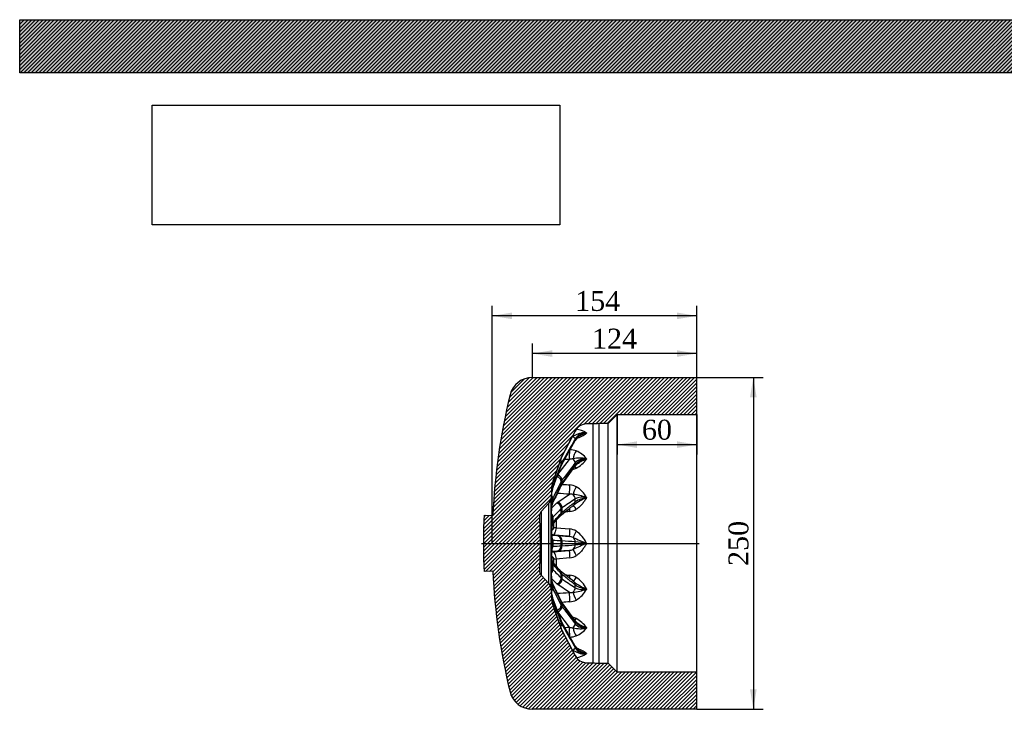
# Model space of a CAD drawing. Header units: millimetres. Extents: x 0 to 1485, y 0 to 1050.
# Tile 2 of 13: x 0 to 742, y 530 to 1050. Entities that reach past the tile are written whole.
import ezdxf
from ezdxf.enums import TextEntityAlignment as Align
from ezdxf.lldxf.tags import DXFTag

# ---------------------------------------------------------------- set-up
doc = ezdxf.new("R2010")
doc.units = ezdxf.units.MM
doc.header["$LTSCALE"] = 5
for name, color, linetype in [('CAP250G', 7, 'Continuous'), ('Default', 7, 'Continuous'), ('DV4_Default', 7, 'Continuous')]:
    doc.layers.add(name, color=color, linetype=linetype)
doc.styles.add('SEACAD_Times_New_Roman', font='times.ttf')
tags = doc.linetypes.add('CENTER2', pattern=[28.575, 19.05, -3.175, 3.175, -3.175]).pattern_tags.tags
tags[10:11] = [DXFTag(74, 4), DXFTag(75, 0), DXFTag(340, '0'), DXFTag(46, 0.0), DXFTag(50, 0.0), DXFTag(44, 0.0), DXFTag(45, 0.0)]
tags[8:9] = [DXFTag(74, 4), DXFTag(75, 0), DXFTag(340, '0'), DXFTag(46, 0.0), DXFTag(50, 0.0), DXFTag(44, 0.0), DXFTag(45, 0.0)]
tags[6:7] = [DXFTag(74, 4), DXFTag(75, 0), DXFTag(340, '0'), DXFTag(46, 0.0), DXFTag(50, 0.0), DXFTag(44, 0.0), DXFTag(45, 0.0)]
tags[4:5] = [DXFTag(74, 4), DXFTag(75, 0), DXFTag(340, '0'), DXFTag(46, 0.0), DXFTag(50, 0.0), DXFTag(44, 0.0), DXFTag(45, 0.0)]
doc.dimstyles.new('ANSImm', dxfattribs={"dimtxt": 15, "dimasz": 15, "dimexe": 7.5, "dimexo": 0, "dimgap": 3.75, "dimtad": 1, "dimdsep": 46, "dimtxsty": 'SEACAD_Times_New_Roman', "dimblk1": '_SE_FILLED', "dimblk2": '_SE_FILLED', "dimsah": 1, "dimcen": 7.5, "dimazin": 0, "dimtfac": 0.85, "dimtdec": 3, "dimtofl": 0, "dimtmove": 0, "dimatfit": 3, "dimfxl": 1, "dimarcsym": 0})
picture_1 = doc.add_image_def('image1.jpg', size_in_pixel=(4302, 1260))

# ---------------------------------------------------------------- blocks, each defined once
blk = doc.blocks.new('SE6')
at = {"layer": 'CAP250G', "linetype": 'Continuous'}
h = blk.add_hatch(dxfattribs=at)
h.set_pattern_fill('LINE', scale=0.62992, angle=45, style=0)
edge = h.paths.add_edge_path()
edge.add_arc((411.43, 612.66), 10, 185.71059, 199.4703, ccw=False)
edge.add_line((401.48, 611.67), (400.41, 622.38))
edge.add_arc((395.44, 621.88), 5, 5.71059, 43.07537)
edge.add_line((399.09, 625.3), (393.32, 631.46))
edge.add_arc((396.98, 634.88), 5, 178.25056, 223.07537, ccw=False)
edge.add_line((391.98, 635.03), (392.6, 655.47))
edge.add_line((392.6, 655.47), (391.98, 675.91))
edge.add_arc((396.98, 676.06), 5, 136.92463, 181.74944, ccw=False)
edge.add_line((393.32, 679.48), (399.09, 685.64))
edge.add_arc((395.44, 689.06), 5, 316.92463, 354.28941)
edge.add_line((400.41, 688.56), (401.48, 699.27))
edge.add_arc((411.43, 698.27), 10, 160.5297, 174.28941, ccw=False)
edge.add_line((402, 701.61), (408.37, 719.61))
edge.add_arc((417.8, 716.28), 10, 152.53846, 160.5297, ccw=False)
edge.add_line((408.92, 720.89), (418.88, 740.05))
edge.add_arc((427.76, 735.44), 10, 91.5, 152.53846, ccw=False)
edge.add_line((427.5, 745.44), (432.42, 745.57))
edge.add_line((432.42, 745.57), (436.78, 745.66))
edge.add_line((436.78, 745.66), (443.82, 745.78))
edge.add_line((443.82, 745.78), (450.6, 752.57))
edge.add_line((450.6, 752.57), (510.6, 752.57))
edge.add_line((510.6, 752.57), (510.6, 780.47))
edge.add_line((510.6, 780.47), (386.6, 780.47))
edge.add_arc((386.6, 763.17), 17.3, 90, 166.30003)
edge.add_arc((828.4, 655.47), 472.04, 166.30003, 177.4502)
edge.add_line((356.83, 676.47), (350.24, 676.76))
edge.add_arc((828.4, 655.47), 478.64, 177.4502, 178.07415)
edge.add_arc((406.6, 669.65), 56.6, 178.07415, 180)
edge.add_line((350, 669.65), (350, 641.29))
edge.add_arc((406.6, 641.29), 56.6, 180, 181.92585)
edge.add_arc((828.4, 655.47), 478.64, 181.92585, 182.5498)
edge.add_line((350.24, 634.18), (356.83, 634.47))
edge.add_arc((828.4, 655.47), 472.04, 182.5498, 193.69997)
edge.add_arc((386.6, 547.77), 17.3, 193.69997, 270)
edge.add_line((386.6, 530.47), (510.6, 530.47))
edge.add_line((510.6, 530.47), (510.6, 558.37))
edge.add_line((510.6, 558.37), (450.6, 558.37))
edge.add_line((450.6, 558.37), (443.82, 565.15))
edge.add_line((443.82, 565.15), (436.78, 565.28))
edge.add_line((436.78, 565.28), (432.42, 565.37))
edge.add_line((432.42, 565.37), (427.5, 565.5))
edge.add_arc((427.76, 575.5), 10, 207.46154, 268.5, ccw=False)
edge.add_line((418.88, 570.89), (408.92, 590.05))
edge.add_arc((417.8, 594.66), 10, 199.4703, 207.46154, ccw=False)
edge.add_line((408.37, 591.33), (402, 609.33))
at = {"layer": 'CAP250G', "color": 7, "linetype": 'Continuous'}
for p, q in [((386.6, 780.47), (510.6, 780.47)), ((510.6, 752.57), (510.6, 780.47)), ((443.82, 745.78), (450.6, 752.57)), ((450.6, 558.37), (450.6, 752.57)), ((450.6, 752.57), (510.6, 752.57)), ((510.6, 558.37), (510.6, 752.57)), ((432.42, 745.57), (427.5, 745.44)), ((427.5, 745.44), (427.5, 745.44)), ((432.42, 565.37), (432.42, 745.57)), ((443.82, 745.78), (436.78, 745.66)), ((436.78, 745.66), (436.78, 565.28)), ((443.82, 565.15), (443.82, 745.78)), ((418.88, 740.05), (408.92, 720.89)), ((418.88, 740.04), (418.88, 740.05)), ((427.5, 738.68), (427.5, 738.5)), ((408.87, 714.95), (418.83, 732.91)), ((418.88, 733.16), (418.88, 734.05)), ((408.37, 719.58), (408.92, 720.86)), ((408.92, 720.89), (408.92, 720.86)), ((408.37, 719.61), (402, 701.61)), ((405.88, 707.31), (414.49, 718.64)), ((408.37, 719.58), (408.37, 719.61)), ((408.92, 716.57), (408.37, 715.41)), ((408.37, 714), (408.37, 715.41)), ((408.37, 714), (408.92, 715.2)), ((408.64, 699.4), (418.6, 713.41)), ((408.92, 716.57), (408.92, 715.2)), ((408.92, 700.45), (418.88, 714.44)), ((418.88, 714.44), (418.88, 716.1)), ((427.5, 719.25), (427.5, 718.92)), ((401.48, 699.27), (400.41, 688.56)), ((401.48, 699.19), (401.48, 699.27)), ((402, 698.88), (401.78, 698.23)), ((402, 701.61), (402, 701.56)), ((402, 686.53), (408.37, 699.5)), ((402, 698.88), (402, 697.22)), ((408.92, 702.97), (408.37, 702.11)), ((408.37, 699.5), (408.37, 702.11)), ((408.37, 699.5), (408.92, 700.45)), ((408.92, 702.97), (408.92, 700.45)), ((401.48, 694.86), (401.48, 696.86)), ((401.78, 696.55), (402, 697.22)), ((405.72, 686.56), (414.49, 692.5)), ((399.09, 685.64), (393.32, 679.48)), ((399.09, 625.3), (399.09, 685.64)), ((400.41, 688.56), (400.41, 622.38)), ((401.28, 682.13), (404.94, 685.92)), ((401.48, 684.54), (401.48, 688.23)), ((402, 689.59), (401.78, 689.1)), ((401.78, 686), (402, 686.53)), ((402, 689.59), (402, 686.53)), ((404.94, 685.92), (405.72, 686.56)), ((418.88, 686.75), (418.88, 688.92)), ((427.5, 690.11), (427.5, 689.69)), ((350.24, 676.76), (356.83, 676.47)), ((391.98, 675.91), (392.6, 655.47)), ((393.32, 679.48), (393.32, 631.46)), ((408.92, 682.15), (408.37, 681.71)), ((408.37, 678.3), (408.37, 681.71)), ((408.37, 678.3), (408.92, 678.84)), ((408.92, 682.15), (408.92, 678.84)), ((350, 641.29), (350, 669.65)), ((401.48, 669.79), (401.48, 674.61)), ((402, 675.11), (401.78, 674.86)), ((401.78, 670.81), (402, 671.1)), ((402, 675.11), (402, 671.1)), ((402.77, 667.17), (402.77, 670.67)), ((404.51, 672.63), (404.51, 667.25)), ((401.13, 661.54), (404.94, 661.34)), ((404.51, 667.25), (414.79, 666.31)), ((404.94, 661.34), (405.72, 661.29)), ((405.72, 661.29), (414.49, 660.73)), ((392.6, 655.47), (391.98, 635.03)), ((401.48, 652.86), (401.48, 658.08)), ((402, 657.63), (401.78, 657.66)), ((402, 657.63), (402, 653.3)), ((408.92, 657.26), (408.37, 657.32)), ((408.37, 653.62), (408.37, 657.32)), ((408.37, 653.62), (408.92, 653.68)), ((408.92, 657.26), (408.92, 653.68)), ((418.88, 654.3), (418.88, 656.64)), ((427.5, 655.7), (427.5, 655.24)), ((404.94, 649.6), (401.13, 649.39)), ((401.78, 653.28), (402, 653.3)), ((405.72, 649.65), (404.94, 649.6)), ((414.49, 650.21), (405.72, 649.65)), ((401.48, 636.33), (401.48, 641.15)), ((402, 639.83), (401.78, 640.13)), ((402, 639.83), (402, 635.83)), ((402.77, 640.21), (402.77, 643.77)), ((414.79, 644.63), (404.51, 643.68)), ((404.51, 643.68), (404.51, 638.23)), ((356.83, 634.47), (350.24, 634.18)), ((393.32, 631.46), (399.09, 625.3)), ((401.78, 636.08), (402, 635.83)), ((417.83, 626.63), (407.87, 634.56)), ((408.92, 632.1), (408.37, 632.64)), ((408.37, 629.23), (408.37, 632.64)), ((408.92, 632.1), (408.92, 628.79)), ((404.94, 625.02), (401.28, 628.81)), ((401.48, 622.71), (401.48, 626.4)), ((402, 624.41), (401.78, 624.94)), ((408.37, 611.44), (402, 624.41)), ((402, 624.41), (402, 621.35)), ((405.72, 624.38), (404.94, 625.02)), ((414.49, 618.44), (405.72, 624.38)), ((408.37, 629.23), (408.92, 628.79)), ((418.88, 622.02), (418.88, 624.19)), ((400.41, 622.38), (401.48, 611.67)), ((401.78, 621.84), (402, 621.35)), ((427.5, 621.25), (427.5, 620.83)), ((401.48, 614.08), (401.48, 616.07)), ((401.48, 611.67), (401.48, 611.75)), ((402, 613.72), (401.78, 614.39)), ((401.78, 612.71), (402, 612.06)), ((402, 613.72), (402, 612.06)), ((402, 609.38), (402, 609.33)), ((402, 609.33), (408.37, 591.33)), ((408.92, 610.49), (408.37, 611.44)), ((408.37, 608.83), (408.37, 611.44)), ((418.6, 597.53), (408.64, 611.54)), ((418.88, 596.49), (408.92, 610.49)), ((408.92, 610.49), (408.92, 607.96)), ((414.49, 592.3), (405.72, 603.84)), ((408.37, 608.83), (408.92, 607.96)), ((408.92, 595.74), (408.37, 596.94)), ((408.37, 595.53), (408.37, 596.94)), ((408.37, 595.53), (408.92, 594.37)), ((418.84, 578.03), (408.88, 595.99)), ((408.92, 595.74), (408.92, 594.37)), ((418.88, 594.84), (418.88, 596.49)), ((408.92, 590.07), (408.37, 591.35)), ((408.37, 591.33), (408.37, 591.35)), ((408.92, 590.07), (408.92, 590.05)), ((408.92, 590.05), (418.88, 570.89)), ((427.5, 592.01), (427.5, 591.69)), ((418.88, 576.88), (418.88, 577.78)), ((427.5, 572.44), (427.5, 572.26)), ((418.88, 570.89), (418.88, 570.89)), ((427.5, 565.5), (427.5, 565.5)), ((427.5, 565.5), (432.42, 565.37)), ((436.78, 565.28), (443.82, 565.15)), ((450.6, 558.37), (443.82, 565.15)), ((510.6, 558.37), (450.6, 558.37)), ((510.6, 530.47), (510.6, 558.37)), ((510.6, 530.47), (386.6, 530.47))]:
    blk.add_line(p, q, dxfattribs=at)
for centre, radius, start, end in [((386.6, 763.17), 17.3, 90, 166.30003), ((828.4, 655.47), 472.04, 166.30003, 177.4502), ((427.76, 735.44), 10, 91.5, 152.53846), ((445.51, 245.74), 500, 91, 91.5), ((432.13, 690.44), 48.07, 107.91462, 108.61583), ((427.58, 728.01), 10, 119.63054, 150.70705), ((427.76, 735.44), 10, 151.73114, 152.57419), ((427.09, 729.1), 9.58, 87.55847, 148.88417), ((428.13, 727.86), 10.66, 93.43886, 150.19806), ((416.9, 721.53), 20.16, 58.29303, 81.93987), ((410.55, 761.47), 28.55, 289.34006, 306.41357), ((417.8, 716.28), 10, 152.53846, 160.5297), ((414.28, 709.92), 16.14, 70.26852, 87.35852), ((412.66, 707.68), 18.81, 37.93907, 67.93443), ((414.53, 711.67), 6.53, 149.87857, 161.05821), ((418.31, 704.64), 14.51, 93.82037, 105.29524), ((422.7, 697.67), 22.11, 77.46017, 104.00523), ((424.74, 708.98), 7.56, 127.50532, 144.22033), ((426.24, 709.32), 10.01, 82.80318, 137.34161), ((428.25, 706.97), 11.98, 93.59088, 141.37964), ((408.26, 732.99), 23.83, 298.7683, 323.81949), ((413.54, 724.69), 14.03, 284.17763, 296.19869), ((411.43, 698.27), 10, 160.5297, 174.28941), ((411.44, 698.23), 10.01, 164.89905, 174.51024), ((410.22, 695.66), 8.82, 163.06998, 172.15448), ((12916.28, -5436.64), 13931.77, 153.871777, 153.931265), ((412.02, 696.92), 4.19, 143.68199, 155.48623), ((413.95, 687.16), 12.4, 62.2529, 86.15403), ((408.3, 679.31), 22.02, 29.351, 58.73828), ((397.2, 694.81), 3.9, 0.58449, 4.54061), ((410.35, 694.15), 8.9, 164.39511, 175.42385), ((409.11, 694.23), 7.65, 163.79107, 175.37811), ((405.37, 695.57), 3.68, 157.01046, 167.39479), ((415.48, 683.22), 9.33, 78.46118, 96.10722), ((409.69, 633.97), 58.89, 72.40528, 82.53454), ((395.44, 689.06), 5, 316.92463, 354.28941), ((409.02, 686.13), 7.82, 157.64335, 164.39624), ((407.31, 684.11), 5.84, 161.0751, 175.75456), ((405.37, 684.07), 3.9, 161.91942, 175.33448), ((403.62, 684.69), 2.04, 151.49263, 162.88137), ((6523.96, -8303.51), 10869.02, 124.173086, 124.236566), ((419.69, 682.06), 2.91, 123.12103, 129.47338), ((440.22, 655.06), 36.89, 110.1843, 126.93472), ((425.11, 675.62), 14.69, 80.67021, 115.10039), ((428.68, 672.1), 17.63, 93.8686, 123.77023), ((828.4, 655.47), 478.64, 177.4502, 178.07415), ((396.98, 676.06), 5, 136.92463, 181.74944), ((4665.76, -3427.93), 5917.31, 136.011633, 136.100444), ((409.12, 674.74), 2.06, 127.30818, 137.55746), ((413.6, 691.34), 11.9, 275.71129, 300.9899), ((406.6, 669.65), 56.6, 178.07415, 180), ((442.09, 663.93), 41.02, 171.79547, 188.20453), ((444.44, 663.78), 43.34, 172.63179, 186.05588), ((403.91, 669.62), 2.44, 151.0196, 176.14713), ((400.93, 640.95), 20.87, 85.9633, 87.90898), ((413.73, 654.89), 11.48, 58.48543, 84.7181), ((405.52, 644.52), 24.66, 26.95797, 54.80709), ((271.51, -2007.25), 2668.08, 87.05965, 87.19651), ((278.29, 3183.01), 2532.73, 272.79983, 272.944), ((-93.06, -7525.79), 8198.43, 86.419882, 86.489618), ((-61.23, 8322.93), 7683.65, 273.508046, 273.582455), ((413.8, 652.08), 8.67, 65.84103, 85.4372), ((462.19, 751.76), 102.14, 243.95701, 250.14299), ((462.18, 559.2), 102.11, 109.85624, 116.04376), ((357.61, 57.18), 602.58, 83.33988, 84.16358), ((357.61, 1253.76), 602.58, 275.83642, 276.66012), ((442.09, 647), 41.03, 171.79651, 188.20349), ((444.52, 647.15), 43.42, 173.94016, 187.35841), ((400.93, 669.99), 20.87, 272.09102, 274.0367), ((413.8, 658.86), 8.67, 274.56321, 294.15855), ((413.73, 656.05), 11.48, 275.2819, 301.51457), ((406.6, 641.29), 56.6, 180, 181.92585), ((828.4, 655.47), 478.64, 181.92585, 182.5498), ((403.91, 641.31), 2.43, 183.83194, 209.00134), ((1628.48, 1718.5), 1632.5, 221.27222, 221.59199), ((828.4, 655.47), 472.04, 182.5498, 193.69997), ((396.98, 634.88), 5, 178.25056, 223.07537), ((4452.32, 4533.16), 5620.87, 223.89721, 223.99071), ((409.03, 636.12), 1.94, 222.71264, 233.80076), ((413.6, 619.6), 11.9, 59.0101, 84.28871), ((395.44, 621.88), 5, 5.71059, 43.07537), ((405.15, 626.81), 3.67, 183.92907, 198.37104), ((407.3, 626.83), 5.83, 184.2381, 198.93224), ((403.53, 626.24), 1.95, 197.65398, 209.69132), ((3280.63, 2027.73), 3202.29, 205.97349, 206.23226), ((6144.31, 9055.92), 10193.68, 235.761331, 235.829017), ((419.33, 628.38), 2.29, 229.69273, 237.74841), ((440.25, 655.92), 36.95, 233.08378, 249.80198), ((428.68, 638.84), 17.63, 236.22977, 266.1314), ((405.56, 609.12), 25.07, 28.94189, 55.57909), ((409.01, 624.81), 7.81, 195.59857, 202.36185), ((415.48, 627.72), 9.34, 263.89397, 281.53764), ((409.66, 677.12), 59.05, 277.47947, 287.58071), ((425.11, 635.32), 14.69, 244.89961, 279.32979), ((408.5, 631.43), 21.75, 301.07275, 330.83797), ((410.35, 616.78), 8.9, 184.5733, 195.60774), ((410.22, 615.28), 8.82, 187.84315, 196.93238), ((411.44, 612.7), 10.01, 185.48947, 195.10124), ((411.43, 612.66), 10, 185.71059, 199.4703), ((409.49, 616.75), 8.04, 184.71766, 188.68106), ((409.49, 616.75), 8.04, 193.85829, 195.79353), ((405.29, 615.43), 3.62, 193.7803, 204.35119), ((5587.51, 2429.66), 5495.76, 199.34273, 199.54205), ((4952.68, 2329.5), 4863.39, 200.65755, 200.86734), ((412.21, 614.15), 4.42, 204.96264, 216.18772), ((413.95, 623.77), 12.4, 273.84593, 297.74714), ((413.66, 598.94), 5.61, 198.70973, 211.7061), ((413.54, 586.25), 14.03, 63.80134, 75.84611), ((424.55, 601.74), 7.28, 215.32891, 232.62359), ((428.25, 603.97), 11.98, 218.62036, 266.40912), ((426.24, 601.62), 10.01, 222.65839, 277.19682), ((407.98, 577.63), 24.24, 36.39532, 61.01689), ((435.45, 616.43), 25.68, 233.17979, 251.94509), ((417.8, 594.66), 10, 199.4703, 207.46154), ((418.31, 606.3), 14.51, 254.70598, 266.17841), ((422.7, 613.28), 22.12, 256.00077, 282.53382), ((412.75, 603.14), 18.67, 291.95657, 322.16994), ((414.28, 601.01), 16.14, 272.65694, 289.73157), ((432.14, 620.51), 48.08, 251.38152, 252.08482), ((427.44, 582.8), 9.82, 208.98972, 240.646), ((428.13, 583.08), 10.66, 209.80194, 266.56114), ((427.09, 581.84), 9.58, 211.11583, 272.44153), ((416.9, 589.42), 20.16, 278.0636, 301.7035), ((410.28, 548.94), 29.13, 53.7645, 70.44472), ((427.76, 575.5), 10, 207.42581, 217.09382), ((427.76, 575.5), 10, 207.46154, 268.5), ((445.51, 1065.2), 500, 268.5, 269), ((386.6, 547.77), 17.3, 193.69997, 270)]:
    blk.add_arc(centre, radius, start, end, dxfattribs=at)
for centre, major_axis, ratio, start_param, end_param in [((419.86, 736.7), (-0.7, -4.95), 0.490571, 4.638635, 4.886132), ((415.33, 735.77), (3.47, -1.98), 0.366893, 0.184391, 1.174825), ((415.33, 734.85), (-3.5, 1.94), 0.312014, 3.141585, 3.334729), ((414.92, 722.12), (-0.17, -5), 0.086728, 3.964895, 5.486195), ((419.86, 721.24), (-1.65, -4.72), 0.406222, 3.903372, 5.313649), ((404.6, 716.66), (3.73, -1.44), 0.377387, 0.128464, 0.876161), ((405.38, 718.29), (3.48, -1.98), 0.366923, 0.178061, 0.976936), ((404.6, 715.21), (-3.74, 1.42), 0.344173, 3.141795, 3.287349), ((405.38, 716.89), (-3.5, 1.94), 0.31209, 3.142478, 3.340847), ((856.39, 631.68), (-1109.47, 67.47), 0.058909, -1.157555, -1.154107), ((415.33, 717.42), (3.18, -2.42), 0.648229, 0.435955, 1.426389), ((419.86, 708.95), (2.13, -4.52), 0.301217, -4.091504, -3.568962), ((415.33, 715.73), (-3.26, 2.32), 0.606227, 3.14219, 3.570255), ((404.6, 703.08), (3.56, -1.82), 0.679345, 0.317093, 1.720402), ((405.38, 704.31), (3.19, -2.42), 0.648309, 0.429503, 1.930831), ((397.92, 699.21), (3.84, -1.13), 0.379981, 0.095779, 0.506945), ((398.23, 700.13), (3.73, -1.44), 0.377403, 0.122285, 0.600771), ((404.6, 700.41), (-3.59, 1.76), 0.653924, 3.141364, 3.467712), ((405.38, 701.71), (-3.26, 2.32), 0.606342, 3.143585, 3.576269), ((414.92, 697.08), (-0.33, -4.99), 0.066818, 4.201787, 5.879569), ((419.86, 695.76), (-2.25, -4.47), 0.26003, 4.286869, 5.697145), ((397.92, 689.88), (3.73, -1.45), 0.69059, 0.24596, 0.80886), ((398.23, 690.57), (3.57, -1.81), 0.679402, 0.310753, 0.980084), ((397.5, 697.24), (3.97, -0.49), 0.648046, 0.042727, 0.317919), ((397.5, 695.22), (-3.98, 0.37), 0.076297, 3.1387, 3.185224), ((397.92, 697.5), (-3.84, 1.12), 0.358689, 3.138772, 3.261686), ((398.23, 698.43), (-3.74, 1.42), 0.34424, 3.14215, 3.293279), ((856.39, 624.18), (-1109.47, 88.55), 0.032311, -1.158559, -1.14967), ((415.33, 689.65), (2.24, -3.31), 0.830879, 0.865145, 1.85558), ((397.5, 688.53), (3.92, -0.81), 0.888005, 0.144117, 0.586896), ((397.5, 684.8), (-3.98, 0.41), 0.450408, 3.138428, 3.225053), ((397.92, 686.71), (-3.74, 1.42), 0.674294, 3.137509, 3.407407), ((398.23, 687.42), (-3.59, 1.76), 0.65402, 3.141997, 3.473499), ((404.6, 682.26), (2.87, -2.78), 0.877878, 0.688157, 2.183151), ((405.38, 682.9), (2.24, -3.31), 0.830997, 0.858617, 2.359945), ((419.86, 679.71), (2.47, -4.35), 0.122833, 1.835323, 3.140212), ((415.33, 687.44), (-2.49, 3.13), 0.808147, 3.141723, 3.956186), ((398.23, 675.67), (2.88, -2.78), 0.877968, 0.681622, 1.409117), ((397.92, 675.31), (3.23, -2.36), 0.896063, 0.562997, 1.154126), ((397.5, 674.79), (2.54, -3.09), 0.992773, 0.841694, 1.270249), ((404.6, 678.77), (-3, 2.65), 0.86412, 3.141267, 3.808952), ((405.38, 679.5), (-2.49, 3.13), 0.808284, 3.144465, 3.962141), ((414.92, 678.16), (0.47, -4.98), 0.00106, 3.904221, 4.439736), ((397.92, 671.16), (-3.29, 2.27), 0.887244, 3.267573, 3.705637), ((397.5, 669.92), (-3.96, 0.57), 0.755947, 3.137969, 3.285738), ((398.23, 671.56), (-3, 2.65), 0.864231, 3.274929, 3.814587), ((402.66, 664.76), (-0.19, -2.99), 0.88343, 5.717263, 6.2586), ((838.54, 622.99), (-444.35, 38.53), 0.011519, -0.183118, -0.175402), ((401.95, 664.8), (-0.07, -3), 0.983216, 6.01543, 6.220008), ((856.39, 621.44), (-1109.47, 96.2), 0.000949, -1.161055, -1.149151), ((404.59, 666.86), (-3, 0), 0.131868, 4.738569, 5.363642), ((404.6, 657.35), (0.22, 3.99), 0.942763, 4.753642, 6.248635), ((405.38, 657.31), (0.26, 3.99), 0.887173, 4.756892, 6.25822), ((414.92, 665.71), (-0.43, -4.98), 0.036735, 4.593876, 6.271658), ((419.86, 664.16), (-2.51, -4.33), 0.07425, 4.636816, 6.047093), ((398.23, 657.7), (0.22, 3.99), 0.942871, 4.747563, 5.412385), ((397.5, 658.1), (-3.83, -1.15), 0.946401, 2.829009, 3.142909), ((397.92, 657.71), (0.18, 4), 0.965119, 4.742231, 5.241454), ((404.6, 653.58), (0.22, -3.99), 0.942763, 0.03455, 1.529543), ((405.38, 653.63), (0.26, -3.99), 0.887173, 0.024965, 1.526293), ((415.33, 656.67), (0.26, 3.99), 0.887035, 4.76312, 5.753554), ((415.33, 654.27), (0.26, -3.99), 0.887035, 0.529631, 1.520065), ((402.66, 646.18), (-0.19, 2.99), 0.88343, 0.024586, 0.566166), ((401.95, 646.14), (-0.07, 3), 0.983216, 0.063177, 0.264241), ((838.54, 687.95), (-444.35, -38.53), 0.011519, 0.175917, 0.183118), ((398.23, 653.24), (0.22, -3.99), 0.942871, 0.882338, 1.535622), ((397.92, 653.23), (0.18, -4), 0.965119, 1.032244, 1.540954), ((397.5, 652.83), (-3.83, 1.15), 0.946401, 3.138769, 3.454176), ((856.39, 689.5), (-1109.47, -96.2), 0.000949, 1.149151, 1.161055), ((414.92, 645.23), (0.43, -4.98), 0.036735, 3.15312, 4.830902), ((419.86, 646.78), (2.51, -4.33), 0.07425, 3.377685, 4.787962), ((397.92, 639.78), (-3.29, -2.27), 0.887244, 2.577548, 3.004251), ((397.5, 641.02), (-3.96, -0.57), 0.755947, 2.997447, 3.142116), ((398.23, 639.38), (-3, -2.65), 0.864231, 2.468599, 3.013664), ((404.59, 644.08), (-3, 0), 0.131868, 0.919543, 1.544616), ((398.23, 635.26), (2.88, 2.78), 0.877968, 4.874428, 5.601563), ((397.92, 635.63), (3.23, 2.36), 0.896063, 5.128589, 5.720188), ((397.5, 636.15), (2.54, 3.09), 0.992773, 5.012717, 5.441491), ((404.6, 632.16), (-3, -2.65), 0.86412, 2.474233, 3.15025), ((405.38, 631.44), (-2.49, -3.13), 0.808284, 2.321044, 3.13503), ((414.92, 632.78), (0.47, 4.98), 0.00106, -4.439736, -3.903441), ((397.5, 626.14), (-3.98, -0.41), 0.450408, 3.058133, 3.144454), ((397.92, 624.23), (-3.74, -1.42), 0.674294, 2.875778, 3.143337), ((398.23, 623.51), (-3.59, -1.76), 0.65402, 2.809686, 3.140317), ((404.6, 628.68), (2.87, 2.78), 0.877878, 4.100034, 5.595028), ((405.38, 628.04), (2.24, 3.31), 0.830997, 3.92324, 5.424568), ((419.86, 631.23), (2.47, 4.35), 0.122833, 3.142044, 4.447862), ((415.33, 623.5), (-2.49, -3.13), 0.808147, 2.326999, 3.140291), ((397.5, 622.41), (3.92, 0.81), 0.888005, 5.696655, 6.139068), ((397.92, 621.06), (3.73, 1.45), 0.69059, 5.474129, 6.037225), ((398.23, 620.36), (3.57, 1.81), 0.679402, 5.302821, 5.972432), ((856.39, 686.76), (-1109.47, -88.55), 0.032311, 1.149612, 1.158559), ((414.92, 613.86), (0.33, -4.99), 0.066818, 3.545209, 5.222991), ((415.33, 621.29), (2.24, 3.31), 0.830879, 4.427606, 5.41804), ((419.86, 615.17), (2.25, -4.47), 0.26003, 3.727633, 5.137909), ((397.5, 613.7), (3.97, 0.49), 0.648046, 5.964915, 6.240458), ((397.5, 615.72), (-3.98, -0.37), 0.076297, 3.097961, 3.143933), ((397.92, 611.73), (3.84, 1.13), 0.379981, 5.776196, 6.187407), ((398.23, 610.81), (3.73, 1.44), 0.377403, 5.678287, 6.160901), ((397.92, 613.44), (-3.84, -1.12), 0.358689, 3.021499, 3.141974), ((398.23, 612.51), (-3.74, -1.42), 0.34424, 2.989907, 3.140256), ((404.6, 610.52), (-3.59, -1.76), 0.653924, 2.815474, 3.145494), ((405.38, 609.22), (-3.26, -2.32), 0.606342, 2.706917, 3.139364), ((404.6, 607.86), (3.56, 1.82), 0.679345, 4.548446, 5.966092), ((405.38, 606.62), (3.19, 2.42), 0.648309, 4.352355, 5.853682), ((404.6, 594.28), (3.73, 1.44), 0.377387, 5.390249, 6.154721), ((405.38, 592.64), (3.48, 1.98), 0.366923, 5.28976, 6.105125), ((404.6, 595.72), (-3.74, -1.42), 0.344173, 2.995837, 3.144941), ((405.38, 594.05), (-3.5, -1.94), 0.31209, 2.942338, 3.140043), ((415.33, 593.52), (3.18, 2.42), 0.648229, 4.856796, 5.847231), ((419.86, 601.99), (2.13, 4.52), 0.301217, 3.574638, 4.091504), ((415.33, 595.21), (-3.26, -2.32), 0.606227, 2.71293, 3.140237), ((856.38, 679.25), (-1109.47, -67.47), 0.058909, 1.154111, 1.157555), ((414.92, 588.82), (0.17, -5), 0.086728, 3.938583, 5.461203), ((419.86, 589.7), (1.65, -4.72), 0.406222, 4.111129, 5.521406), ((415.33, 575.17), (3.47, 1.98), 0.366893, 5.10836, 6.098794), ((419.86, 574.24), (0.7, -4.95), 0.490571, 4.538646, 4.792433), ((415.33, 576.09), (-3.5, -1.94), 0.312014, 2.948457, 3.141229)]:
    blk.add_ellipse(centre, major_axis=major_axis, ratio=ratio, start_param=start_param, end_param=end_param, dxfattribs=at)
for points, knots in [([(408.92, 720.86), (410.15, 723.23), (411.38, 725.6), (412.61, 727.96), (414.7, 731.99), (416.79, 736.02), (418.88, 740.04)], [0, 0, 0, 0, 0.370027, 0.370027, 0.370027, 1, 1, 1, 1]), ([(427.5, 738.68), (427.02, 738.73), (426.55, 738.76), (425.61, 738.77), (425.15, 738.75), (423.78, 738.62), (422.91, 738.44), (421.65, 738.06), (421.24, 737.92), (420.44, 737.61), (420.05, 737.44), (419.27, 737.09), (418.89, 736.91), (418.13, 736.55), (417.74, 736.36), (417.35, 736.18)], [0, 0, 0, 0, 0.125, 0.125, 0.25, 0.25, 0.5, 0.5, 0.625, 0.625, 0.75, 0.75, 0.875, 0.875, 1, 1, 1, 1]), ([(422.63, 736.71), (423.3, 737.1), (423.98, 737.43), (425.61, 738.08), (426.55, 738.34), (427.5, 738.5)], [0.5546875, 0.5546875, 0.5546875, 0.5546875, 0.75, 0.75, 1, 1, 1, 1]), ([(418.88, 734.05), (417.66, 731.9), (416.43, 729.74), (415.2, 727.59), (413.11, 723.91), (411.02, 720.24), (408.92, 716.57)], [0, 0, 0, 0, 0.370027, 0.370027, 0.370027, 1, 1, 1, 1]), ([(408.92, 715.2), (410.15, 717.42), (411.38, 719.63), (412.61, 721.85), (414.7, 725.62), (416.79, 729.39), (418.88, 733.16)], [0, 0, 0, 0, 0.370027, 0.370027, 0.370027, 1, 1, 1, 1]), ([(402, 701.56), (402.89, 704.07), (403.78, 706.58), (404.67, 709.1), (405.9, 712.59), (407.13, 716.09), (408.37, 719.58)], [0, 0, 0, 0, 0.418378, 0.418378, 0.418378, 1, 1, 1, 1]), ([(408.37, 715.41), (407.48, 713.1), (406.59, 710.8), (405.71, 708.49), (404.47, 705.29), (403.24, 702.08), (402, 698.88)], [0, 0, 0, 0, 0.418378, 0.418378, 0.418378, 1, 1, 1, 1]), ([(402, 697.22), (402.89, 699.56), (403.78, 701.9), (404.67, 704.24), (405.9, 707.49), (407.13, 710.74), (408.37, 714)], [0, 0, 0, 0, 0.418378, 0.418378, 0.418378, 1, 1, 1, 1]), ([(418.88, 716.1), (417.66, 714.48), (416.43, 712.86), (415.2, 711.24), (413.11, 708.49), (411.02, 705.73), (408.92, 702.97)], [0, 0, 0, 0, 0.370027, 0.370027, 0.370027, 1, 1, 1, 1]), ([(420.13, 714.99), (420.36, 715.18), (420.6, 715.36), (421.24, 715.85), (421.65, 716.14), (422.91, 716.97), (423.79, 717.46), (425.61, 718.3), (426.55, 718.66), (427.5, 718.92)], [0.3002584, 0.3002584, 0.3002584, 0.3002584, 0.375, 0.375, 0.5, 0.5, 0.75, 0.75, 1, 1, 1, 1]), ([(401.1, 694.99), (401.12, 695.29), (401.15, 695.68), (401.27, 696.96), (401.37, 698.02), (401.48, 699.19)], [0.6097129, 0.6097129, 0.6097129, 0.6097129, 0.75, 0.75, 1, 1, 1, 1]), ([(408.37, 702.11), (407.48, 700.37), (406.59, 698.62), (405.71, 696.87), (404.47, 694.45), (403.24, 692.02), (402, 689.59)], [0, 0, 0, 0, 0.418378, 0.418378, 0.418378, 1, 1, 1, 1]), ([(409.02, 699.94), (410.55, 699.83), (412.07, 699.73), (413.59, 699.62), (413.99, 699.59), (414.39, 699.57), (414.79, 699.54)], [0.4390445, 0.4390445, 0.4390445, 0.4390445, 0.8834149, 0.8834149, 0.8834149, 1, 1, 1, 1]), ([(401.48, 696.86), (401.37, 695.93), (401.27, 695.2), (401.12, 694.35), (401.08, 694.25), (401.08, 694.59), (401.09, 694.76), (401.1, 694.99)], [0, 0, 0, 0, 0.25, 0.25, 0.5, 0.5, 0.6097129, 0.6097129, 0.6097129, 0.6097129]), ([(401.48, 688.23), (401.37, 687.67), (401.27, 687.39), (401.12, 687.49), (401.08, 687.86), (401.08, 689.23), (401.12, 690.2), (401.27, 692.41), (401.37, 693.64), (401.48, 694.86)], [0, 0, 0, 0, 0.25, 0.25, 0.5, 0.5, 0.75, 0.75, 1, 1, 1, 1]), ([(401.11, 688.47), (401.11, 688.47), (401.11, 688.47), (401.11, 688.51), (401.1, 688.65), (401.1, 688.9), (401.1, 689.26), (401.12, 689.74), (401.14, 690.32), (401.18, 690.99), (401.23, 691.73), (401.29, 692.54), (401.35, 693.39), (401.42, 694.18), (401.47, 694.63), (401.49, 694.85)], [0.3685718, 0.3685718, 0.3685718, 0.3685718, 0.3702674, 0.4018924, 0.4402027, 0.4851177, 0.5357394, 0.5892295, 0.6463613, 0.7060098, 0.7664132, 0.8288547, 0.892397, 0.9568225, 1, 1, 1, 1]), ([(401.48, 674.61), (401.37, 674.51), (401.27, 674.72), (401.12, 675.74), (401.08, 676.55), (401.08, 678.6), (401.12, 679.81), (401.27, 682.23), (401.37, 683.45), (401.48, 684.54)], [0, 0, 0, 0, 0.25, 0.25, 0.5, 0.5, 0.75, 0.75, 1, 1, 1, 1]), ([(401.18, 675.95), (401.18, 675.95), (401.17, 675.98), (401.16, 676.11), (401.14, 676.35), (401.12, 676.71), (401.1, 677.18), (401.1, 677.75), (401.1, 678.4), (401.12, 679.13), (401.15, 679.91), (401.19, 680.73), (401.24, 681.57), (401.3, 682.41), (401.37, 683.24), (401.43, 683.92), (401.47, 684.26), (401.48, 684.38)], [0.3249703, 0.3249703, 0.3249703, 0.3249703, 0.3522509, 0.3847755, 0.4227022, 0.4651352, 0.510534, 0.5578585, 0.6073837, 0.6575018, 0.7087953, 0.7608838, 0.8133806, 0.8670407, 0.9211643, 0.9760692, 1, 1, 1, 1]), ([(408.92, 678.84), (410.15, 679.82), (411.38, 680.79), (412.61, 681.77), (414.7, 683.43), (416.79, 685.09), (418.88, 686.75)], [0, 0, 0, 0, 0.370027, 0.370027, 0.370027, 1, 1, 1, 1]), ([(427.5, 689.69), (427.36, 689.49), (427.23, 689.29), (426.96, 688.9), (426.83, 688.7), (426.42, 688.11), (426.15, 687.71), (425.32, 686.54), (424.74, 685.77), (423.49, 684.28), (422.82, 683.57), (421.73, 682.59), (421.36, 682.27), (420.57, 681.68), (420.16, 681.4), (419.73, 681.14)], [0, 0, 0, 0, 0.0625, 0.0625, 0.125, 0.125, 0.25, 0.25, 0.5, 0.5, 0.75, 0.75, 0.875, 0.875, 1, 1, 1, 1]), ([(402, 671.1), (402.89, 672.11), (403.78, 673.11), (404.67, 674.11), (405.9, 675.51), (407.13, 676.9), (408.37, 678.3)], [0, 0, 0, 0, 0.418378, 0.418378, 0.418378, 1, 1, 1, 1]), ([(401.46, 669.35), (401.46, 669.35), (401.47, 669.4), (401.47, 669.4), (401.47, 669.4)], [0, 0, 0, 0, 0.0110251, 0.2185613, 0.2185613, 0.2185613, 0.2185613]), ([(401.78, 674.86), (401.71, 674.76), (401.64, 674.69), (401.54, 674.61), (401.51, 674.6), (401.48, 674.61)], [0, 0, 0, 0, 0.5, 0.5, 1, 1, 1, 1]), ([(401.13, 665.26), (401.23, 665.31), (401.34, 665.37), (401.59, 665.53), (401.72, 665.62), (402, 665.84), (402.13, 665.95), (402.39, 666.23), (402.51, 666.38), (402.66, 666.66), (402.7, 666.75), (402.76, 666.96), (402.77, 667.07), (402.77, 667.17)], [0.3983824, 0.3983824, 0.3983824, 0.3983824, 0.5, 0.5, 0.625, 0.625, 0.75, 0.75, 0.875, 0.875, 0.9375, 0.9375, 1, 1, 1, 1]), ([(404.51, 667.25), (404.47, 666.53), (404.35, 665.8), (404, 664.47), (403.78, 663.87), (403.11, 662.35), (402.68, 661.76), (402.4, 661.77)], [0, 0, 0, 0, 0.25, 0.25, 0.5, 0.5, 1, 1, 1, 1]), ([(401.78, 657.66), (401.71, 657.67), (401.64, 657.71), (401.54, 657.86), (401.51, 657.96), (401.48, 658.08)], [0, 0, 0, 0, 0.5, 0.5, 1, 1, 1, 1]), ([(427.5, 655.24), (427.36, 655.03), (427.23, 654.82), (426.96, 654.39), (426.83, 654.18), (426.42, 653.55), (426.15, 653.13), (425.32, 651.88), (424.74, 651.07), (423.49, 649.51), (422.82, 648.77), (421.73, 647.75), (421.36, 647.43), (420.57, 646.82), (420.16, 646.53), (419.73, 646.27)], [0, 0, 0, 0, 0.0625, 0.0625, 0.125, 0.125, 0.25, 0.25, 0.5, 0.5, 0.75, 0.75, 0.875, 0.875, 1, 1, 1, 1]), ([(401.48, 652.86), (401.51, 652.98), (401.54, 653.08), (401.64, 653.22), (401.71, 653.27), (401.78, 653.28)], [0, 0, 0, 0, 0.5, 0.5, 1, 1, 1, 1]), ([(402.4, 649.17), (402.68, 649.18), (403.11, 648.58), (404, 646.58), (404.43, 645.13), (404.51, 643.68)], [0, 0, 0, 0, 0.5, 0.5, 1, 1, 1, 1]), ([(402.77, 643.77), (402.77, 643.87), (402.76, 643.98), (402.7, 644.18), (402.66, 644.28), (402.51, 644.55), (402.39, 644.71), (402.13, 644.98), (402, 645.1), (401.72, 645.32), (401.59, 645.41), (401.34, 645.56), (401.24, 645.63), (401.13, 645.68)], [0, 0, 0, 0, 0.0625, 0.0625, 0.125, 0.125, 0.25, 0.25, 0.375, 0.375, 0.5, 0.5, 0.6019315, 0.6019315, 0.6019315, 0.6019315]), ([(401.47, 641.54), (401.47, 641.54), (401.47, 641.54), (401.46, 641.58), (401.46, 641.6)], [0.7770735, 0.7770735, 0.7770735, 0.7770735, 0.8943431, 1, 1, 1, 1]), ([(408.37, 632.64), (407.48, 633.64), (406.59, 634.65), (405.71, 635.65), (404.47, 637.05), (403.24, 638.44), (402, 639.83)], [0, 0, 0, 0, 0.418378, 0.418378, 0.418378, 1, 1, 1, 1]), ([(401.48, 626.4), (401.37, 627.49), (401.27, 628.72), (401.12, 631.15), (401.08, 632.35), (401.08, 634.39), (401.12, 635.21), (401.27, 636.22), (401.37, 636.42), (401.48, 636.33)], [0, 0, 0, 0, 0.25, 0.25, 0.5, 0.5, 0.75, 0.75, 1, 1, 1, 1]), ([(401.48, 626.56), (401.46, 626.75), (401.42, 627.15), (401.35, 627.91), (401.28, 628.76), (401.22, 629.63), (401.17, 630.48), (401.14, 631.3), (401.11, 632.09), (401.1, 632.81), (401.1, 633.45), (401.11, 633.99), (401.13, 634.41), (401.15, 634.72), (401.17, 634.91), (401.18, 634.98), (401.18, 634.99), (401.18, 634.99)], [0, 0, 0, 0, 0.0379236, 0.092964, 0.1480232, 0.2024673, 0.2559368, 0.3090932, 0.3608094, 0.4122106, 0.4625179, 0.5114427, 0.5548541, 0.5954987, 0.6334228, 0.666279, 0.6758471, 0.6758471, 0.6758471, 0.6758471]), ([(401.48, 636.33), (401.51, 636.34), (401.54, 636.33), (401.64, 636.25), (401.71, 636.18), (401.78, 636.08)], [0, 0, 0, 0, 0.5, 0.5, 1, 1, 1, 1]), ([(418.88, 624.19), (417.66, 625.16), (416.43, 626.14), (415.2, 627.11), (413.11, 628.77), (411.02, 630.44), (408.92, 632.1)], [0, 0, 0, 0, 0.370027, 0.370027, 0.370027, 1, 1, 1, 1]), ([(411.37, 631.78), (412.11, 631.7), (412.85, 631.63), (413.59, 631.56), (413.99, 631.52), (414.39, 631.48), (414.79, 631.44)], [0.6677516, 0.6677516, 0.6677516, 0.6677516, 0.8834149, 0.8834149, 0.8834149, 1, 1, 1, 1]), ([(401.48, 616.07), (401.37, 617.3), (401.27, 618.54), (401.12, 620.75), (401.08, 621.71), (401.08, 623.08), (401.12, 623.46), (401.27, 623.55), (401.37, 623.27), (401.48, 622.71)], [0, 0, 0, 0, 0.25, 0.25, 0.5, 0.5, 0.75, 0.75, 1, 1, 1, 1]), ([(401.11, 615.81), (401.09, 616.11), (401.08, 616.33), (401.08, 616.69), (401.12, 616.58), (401.27, 615.74), (401.37, 615.01), (401.48, 614.08)], [0.3683696, 0.3683696, 0.3683696, 0.3683696, 0.5, 0.5, 0.75, 0.75, 1, 1, 1, 1]), ([(401.49, 616.09), (401.46, 616.35), (401.42, 616.84), (401.34, 617.69), (401.28, 618.55), (401.22, 619.37), (401.17, 620.13), (401.13, 620.81), (401.11, 621.39), (401.1, 621.85), (401.1, 622.18), (401.1, 622.38), (401.11, 622.46), (401.11, 622.47), (401.11, 622.47)], [0, 0, 0, 0, 0.0514722, 0.117204, 0.1824641, 0.2463775, 0.3089872, 0.3706402, 0.4297115, 0.488248, 0.5363462, 0.5811968, 0.619238, 0.6320356, 0.6320356, 0.6320356, 0.6320356]), ([(402, 621.35), (402.89, 619.6), (403.78, 617.86), (404.67, 616.11), (405.9, 613.68), (407.13, 611.25), (408.37, 608.83)], [0, 0, 0, 0, 0.418378, 0.418378, 0.418378, 1, 1, 1, 1]), ([(401.12, 615.68), (401.12, 615.75), (401.11, 615.89), (401.1, 616.03), (401.1, 616.08), (401.1, 616.09), (401.1, 616.09)], [0, 0, 0, 0, 0.0621968, 0.1548984, 0.226739, 0.2364933, 0.2364933, 0.2364933, 0.2364933]), ([(401.48, 611.75), (401.37, 612.91), (401.27, 613.98), (401.16, 615.2), (401.13, 615.54), (401.11, 615.81)], [0, 0, 0, 0, 0.25, 0.25, 0.3683696, 0.3683696, 0.3683696, 0.3683696]), ([(408.37, 596.94), (407.48, 599.28), (406.59, 601.62), (405.71, 603.96), (404.47, 607.21), (403.24, 610.47), (402, 613.72)], [0, 0, 0, 0, 0.418378, 0.418378, 0.418378, 1, 1, 1, 1]), ([(402, 612.06), (402.89, 609.76), (403.78, 607.45), (404.67, 605.14), (405.9, 601.94), (407.13, 598.73), (408.37, 595.53)], [0, 0, 0, 0, 0.418378, 0.418378, 0.418378, 1, 1, 1, 1]), ([(408.37, 591.35), (407.48, 593.87), (406.59, 596.38), (405.71, 598.9), (404.47, 602.39), (403.24, 605.89), (402, 609.38)], [0, 0, 0, 0, 0.418378, 0.418378, 0.418378, 1, 1, 1, 1]), ([(408.92, 607.96), (410.15, 606.34), (411.38, 604.72), (412.61, 603.11), (414.7, 600.35), (416.79, 597.59), (418.88, 594.84)], [0, 0, 0, 0, 0.370027, 0.370027, 0.370027, 1, 1, 1, 1]), ([(418.88, 577.78), (417.66, 579.99), (416.43, 582.21), (415.2, 584.42), (413.11, 588.2), (411.02, 591.97), (408.92, 595.74)], [0, 0, 0, 0, 0.370027, 0.370027, 0.370027, 1, 1, 1, 1]), ([(408.92, 594.37), (410.15, 592.21), (411.38, 590.05), (412.61, 587.9), (414.7, 584.23), (416.79, 580.55), (418.88, 576.88)], [0, 0, 0, 0, 0.370027, 0.370027, 0.370027, 1, 1, 1, 1]), ([(418.88, 570.89), (417.66, 573.26), (416.43, 575.63), (415.2, 577.99), (413.11, 582.02), (411.02, 586.05), (408.92, 590.07)], [0, 0, 0, 0, 0.370027, 0.370027, 0.370027, 1, 1, 1, 1]), ([(417.35, 574.76), (417.74, 574.58), (418.13, 574.39), (418.89, 574.03), (419.27, 573.84), (420.05, 573.5), (420.44, 573.33), (421.24, 573.02), (421.65, 572.88), (422.91, 572.5), (423.79, 572.32), (425.61, 572.14), (426.55, 572.15), (427.5, 572.26)], [0, 0, 0, 0, 0.125, 0.125, 0.25, 0.25, 0.375, 0.375, 0.5, 0.5, 0.75, 0.75, 1, 1, 1, 1]), ([(427.5, 572.44), (427.02, 572.52), (426.55, 572.62), (425.61, 572.89), (425.15, 573.04), (423.98, 573.51), (423.29, 573.84), (422.63, 574.23)], [0, 0, 0, 0, 0.125, 0.125, 0.25, 0.25, 0.4454924, 0.4454924, 0.4454924, 0.4454924])]:
    blk.add_open_spline(points, degree=3, knots=knots, dxfattribs=at)
for points in [[(401.98, 697.01), (403.4, 700.78), (405.52, 706.37), (408.34, 713.79)], [(407.87, 676.37), (413.5, 680.86), (416.82, 683.51), (417.83, 684.31)], [(401.43, 669.13), (405.53, 673.78), (407.58, 676.11), (407.6, 676.13)], [(414.79, 679.5), (413.65, 679.39), (412.51, 679.28), (411.37, 679.16)], [(414.79, 611.4), (412.87, 611.27), (410.95, 611.13), (409.03, 611)]]:
    blk.add_open_spline(points, degree=3, dxfattribs=at)
at = {"layer": 'DV4_Default', "color": 7, "linetype": 'CENTER2'}
blk.add_line((348.25, 655.47), (512.35, 655.47), dxfattribs=at)
blk = doc.blocks.new('DMBLK45')
at = {"layer": 'Default', "linetype": 'Continuous'}
for points in [[(371.36, 829.37), (356.36, 826.87), (371.36, 824.37)], [(495.6, 829.37), (495.6, 824.37), (510.6, 826.87)]]:
    blk.add_hatch(color=7, dxfattribs=at).paths.add_polyline_path(points)
at = {"layer": 'Default', "color": 7, "linetype": 'Continuous'}
for p, q in [((356.36, 655.47), (356.36, 834.37)), ((510.6, 655.47), (510.6, 834.37)), ((510.6, 826.87), (356.36, 826.87))]:
    blk.add_line(p, q, dxfattribs=at)
at = {"layer": 'Default', "color": 7, "linetype": 'Continuous', "style": 'SEACAD_Times_New_Roman'}
blk.add_text('154', height=15, dxfattribs=at).set_placement((418.88, 845.62), align=Align.TOP_LEFT)
blk = doc.blocks.new('_SE_FILLED')
at = {"color": 0}
blk.add_line((0, 0), (-1, 0), dxfattribs=at)
blk.add_solid([(0, 0), (-1, -0.1665), (-1, 0.1665), (0, 0)], dxfattribs=at)
blk = doc.blocks.new('DMBLK46')
at = {"layer": 'Default', "linetype": 'Continuous'}
for points in [[(555.74, 765.47), (553.24, 780.47), (550.74, 765.47)], [(555.74, 545.47), (550.74, 545.47), (553.24, 530.47)]]:
    blk.add_hatch(color=7, dxfattribs=at).paths.add_polyline_path(points)
at = {"layer": 'Default', "color": 7, "linetype": 'Continuous'}
for p, q in [((510.6, 780.47), (560.74, 780.47)), ((553.24, 780.47), (553.24, 530.47)), ((510.6, 530.47), (560.74, 530.47))]:
    blk.add_line(p, q, dxfattribs=at)
at = {"layer": 'Default', "color": 7, "linetype": 'Continuous', "style": 'SEACAD_Times_New_Roman'}
blk.add_text('250', height=15, rotation=90, dxfattribs=at).set_placement((534.49, 638.41), align=Align.TOP_LEFT)
blk = doc.blocks.new('DMBLK47')
at = {"layer": 'Default', "linetype": 'Continuous'}
for points in [[(401.6, 800.98), (386.6, 798.48), (401.6, 795.98)], [(495.6, 800.98), (495.6, 795.98), (510.6, 798.48)]]:
    blk.add_hatch(color=7, dxfattribs=at).paths.add_polyline_path(points)
at = {"layer": 'Default', "color": 7, "linetype": 'Continuous'}
for p, q in [((386.6, 780.47), (386.6, 805.98)), ((510.6, 766.52), (510.6, 805.98)), ((510.6, 798.48), (386.6, 798.48))]:
    blk.add_line(p, q, dxfattribs=at)
at = {"layer": 'Default', "color": 7, "linetype": 'Continuous', "style": 'SEACAD_Times_New_Roman'}
blk.add_text('124', height=15, dxfattribs=at).set_placement((431.54, 817.23), align=Align.TOP_LEFT)
blk = doc.blocks.new('DMBLK48')
at = {"layer": 'Default', "linetype": 'Continuous'}
for points in [[(465.6, 727.35), (465.6, 732.35), (450.6, 729.85)], [(495.6, 727.35), (510.6, 729.85), (495.6, 732.35)]]:
    blk.add_hatch(color=7, dxfattribs=at).paths.add_polyline_path(points)
at = {"layer": 'Default', "color": 7, "linetype": 'Continuous'}
for p, q in [((450.6, 752.57), (450.6, 722.35)), ((510.6, 752.57), (510.6, 722.35)), ((450.6, 729.85), (510.6, 729.85))]:
    blk.add_line(p, q, dxfattribs=at)
at = {"layer": 'Default', "color": 7, "linetype": 'Continuous', "style": 'SEACAD_Times_New_Roman'}
blk.add_text('60', height=15, dxfattribs=at).set_placement((469.23, 748.6), align=Align.TOP_LEFT)

msp = doc.modelspace()

# ---------------------------------------------------------------- hatches: boundary and pattern name
at = {"layer": 'Default', "linetype": 'Continuous'}
h = msp.add_hatch(dxfattribs=at)
h.set_pattern_fill('LINE', scale=0.629921, angle=45, style=0)
h.paths.add_polyline_path([(1485, 1010), (1485, 1050), (0, 1050), (0, 1010)])
msp.add_hatch(color=7, dxfattribs=at).paths.add_polyline_path([(1485, 1010), (1485, 1050), (0, 1050), (0, 1010)])

# ---------------------------------------------------------------- linework, layer by layer
at = {"layer": 'Default', "color": 7, "linetype": 'Continuous'}
for p, q in [((0, 1050), (1485, 1050)), ((0, 1010), (0, 1050)), ((1485, 1010), (0, 1010))]:
    msp.add_line(p, q, dxfattribs=at)

# ---------------------------------------------------------------- block references
at = {"layer": 'Default'}
msp.add_blockref('SE6', (0, 0), dxfattribs=at)

# ---------------------------------------------------------------- dimensions: what is measured, and where the dimension line sits
at = {"layer": 'Default', "color": 7, "linetype": 'Continuous'}
for base, p1, p2, text, picture, middle in [((356.364, 826.874), (510.602, 655.469), (356.364, 655.469), '\\A1;154 {}', 'DMBLK45', (441.194, 826.874)), ((386.602, 798.483), (510.602, 766.519), (386.602, 780.469), '\\A1;<>', 'DMBLK47', (448.602, 798.483))]:
    dim = msp.add_linear_dim(base=base, p1=p1, p2=p2, text=text, dimstyle='ANSImm', dxfattribs=at)
    dim.commit()
    dim.dimension.update_dxf_attribs({"geometry": picture, "text_midpoint": middle, "dimtype": 160})
for base, p1, p2, angle, picture, middle in [((553.244, 780.469), (510.602, 780.469), (510.602, 530.469), 270, 'DMBLK46', (553.244, 655.469)), ((450.602, 729.851), (450.602, 752.569), (510.602, 752.569), 0, 'DMBLK48', (480.602, 729.851))]:
    dim = msp.add_linear_dim(base=base, p1=p1, p2=p2, angle=angle, text='\\A1;<>', dimstyle='ANSImm', dxfattribs=at)
    dim.commit()
    dim.dimension.update_dxf_attribs({"geometry": picture, "text_midpoint": middle, "dimtype": 161})

# ---------------------------------------------------------------- pictures from other files: only their frames are drawn
image = msp.add_image(picture_1, insert=(100, 895.516), size_in_units=(307.286, 90))
image.dxf.flags = 7

doc.saveas('drawing.dxf')
